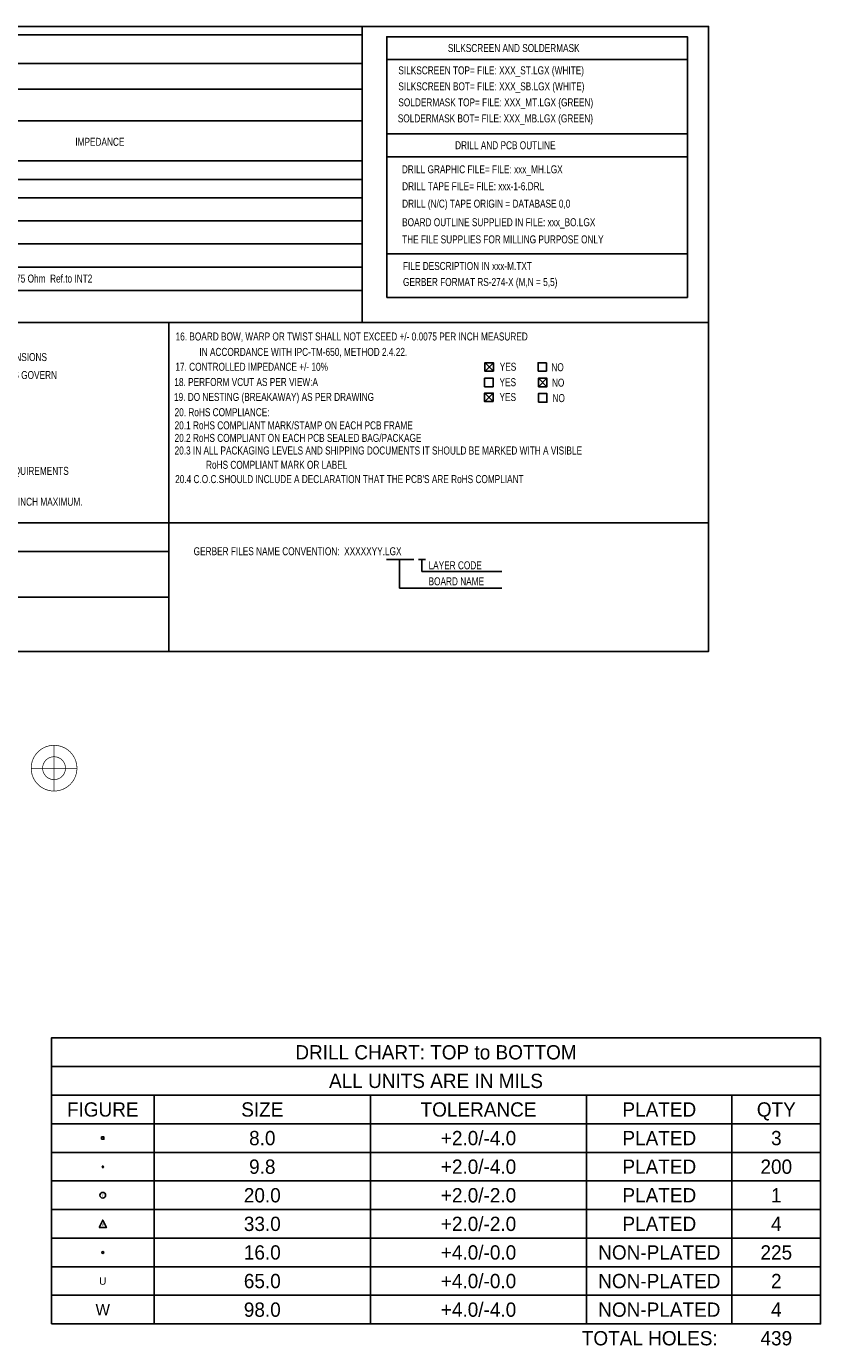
# Model space of a CAD drawing. Extents: x -28 to 282, y -30 to 277.
# Tile 10 of 10: x 106 to 282, y -16 to 277. Entities that reach past the tile are written whole.
import ezdxf
from ezdxf.enums import TextEntityAlignment as Align

# ---------------------------------------------------------------- set-up
doc = ezdxf.new("R2010")
doc.units = 0
doc.layers.add('DRILL', color=30, linetype='CONTINUOUS')

# ---------------------------------------------------------------- blocks, each defined once
blk = doc.blocks.new('FIGURE_CIRCLE')
blk.add_circle((0, 0), 0.5)
blk = doc.blocks.new('FIGURE_TRI')
blk.add_lwpolyline([(-0.5, -0.5), (0, 0.5), (0.5, -0.5)], close=True)
blk = doc.blocks.new('FIGURE_SQUARE')
blk.add_lwpolyline([(-0.5, -0.5), (-0.5, 0.5), (0.5, 0.5), (0.5, -0.5)], close=True)

msp = doc.modelspace()

# ---------------------------------------------------------------- linework, layer by layer
at = {"layer": 'DRILL'}
for points in [[(-27.9654, 137.6934), (257.1496, 137.6934), (257.1496, 276.5044), (-27.9654, 276.5044)], [(185.6486, 216.3064), (185.6486, 274.2184), (252.4506, 274.2184), (252.4506, 216.3064)], [(111.1631, -11.662834), (111.1631, 51.837166), (282.0289, 51.837166), (282.0289, -11.662834)]]:
    msp.add_lwpolyline(points, close=True, dxfattribs=at)
for points in [[(180.1876, 276.5044), (180.1876, 210.7184)], [(-27.9654, 274.5994), (180.1876, 274.5994)], [(-27.9654, 268.2494), (180.1876, 268.2494)], [(185.6486, 269.1384), (252.3236, 269.1384)], [(-26.6954, 262.5344), (180.1876, 262.5344)], [(-26.6954, 255.5494), (146.6596, 255.5494)], [(146.5326, 255.5494), (180.1876, 255.5494)], [(185.6486, 252.6284), (252.3236, 252.6284)], [(-26.6954, 246.6594), (180.1876, 246.6594)], [(185.6486, 247.5484), (252.3236, 247.5484)], [(36.8046, 242.4684), (180.1876, 242.4684)], [(36.8046, 238.4044), (180.1876, 238.4044)], [(36.8046, 233.3244), (180.1876, 233.3244)], [(36.8046, 228.2444), (180.1876, 228.2444)], [(185.6486, 225.9584), (252.3236, 225.9584)], [(36.8046, 223.0374), (180.1876, 223.0374)], [(36.8046, 217.8304), (180.1876, 217.8304)], [(-27.9654, 210.7184), (257.1496, 210.7184)], [(137.2616, 210.7184), (137.2616, 166.2684)], [(209.3595, 199.898), (209.3595, 201.803), (207.4545, 201.803), (207.4545, 199.898), (209.3595, 199.898)], [(207.4926, 201.803), (209.3722, 199.898)], [(207.4926, 199.898), (209.3722, 201.803)], [(221.1705, 201.803), (219.2655, 201.803), (219.2655, 199.898)], [(219.2655, 199.898), (221.1705, 199.898)], [(221.1705, 199.898), (221.1705, 201.803)], [(209.3087, 196.469), (209.3087, 198.374), (207.4037, 198.374), (207.4037, 196.469), (209.3087, 196.469)], [(219.3417, 196.469), (221.2467, 196.469), (221.2467, 198.374), (219.3417, 198.374), (219.3417, 196.469)], [(219.3544, 196.469), (221.234, 198.374)], [(219.3544, 198.374), (221.234, 196.469)], [(209.3087, 193.167), (209.3087, 195.072), (207.4037, 195.072), (207.4037, 193.167), (209.3087, 193.167)], [(207.4164, 195.072), (209.296, 193.167)], [(207.4164, 193.167), (209.296, 195.072)], [(219.3417, 193.04), (221.2467, 193.04), (221.2467, 194.945), (219.3417, 194.945), (219.3417, 193.04)], [(-27.9654, 166.2684), (257.1496, 166.2684)], [(137.2616, 166.2684), (137.2616, 137.6934)], [(-27.9654, 159.9184), (137.2616, 159.9184)], [(185.5978, 158.115), (191.6938, 158.115)], [(188.6458, 158.115), (188.5188, 158.115), (188.5188, 151.765), (211.2518, 151.765)], [(192.7098, 158.115), (194.2338, 158.115)], [(193.4718, 158.115), (193.4718, 155.448), (211.2518, 155.448)], [(-27.9654, 149.7584), (137.2616, 149.7584)], [(111.1631, 45.487166), (282.0289, 45.487166)], [(111.1631, 39.137166), (282.0289, 39.137166)], [(133.9977, 39.137166), (133.9977, -11.662834)], [(182.0291, 39.137166), (182.0291, -11.662834)], [(230.0605, 39.137166), (230.0605, -11.662834)], [(262.3439, 39.137166), (262.3439, -11.662834)], [(111.1631, 32.787166), (282.0289, 32.787166)], [(111.1631, 26.437166), (282.0289, 26.437166)], [(111.1631, 20.087166), (282.0289, 20.087166)], [(111.1631, 13.737166), (282.0289, 13.737166)], [(111.1631, 7.387166), (282.0289, 7.387166)], [(111.1631, 1.037166), (282.0289, 1.037166)], [(111.1631, -5.312834), (282.0289, -5.312834)]]:
    msp.add_lwpolyline(points, dxfattribs=at)
at = {"layer": 'DRILL', "const_width": 0.1524}
for points in [[(116.84, 111.76, 1), (106.68, 111.76, 1), (116.84, 111.76)], [(114.3, 111.76, 1), (109.22, 111.76, 1), (114.3, 111.76)]]:
    msp.add_lwpolyline(points, format="xyb", dxfattribs=at)
for points in [[(111.76, 116.84), (111.76, 106.68)], [(106.68, 111.76), (116.84, 111.76)]]:
    msp.add_lwpolyline(points, dxfattribs=at)

# ---------------------------------------------------------------- block references
at = {"layer": 'DRILL'}
for name, p, xscale, yscale in [('FIGURE_SQUARE', (122.5804, 29.612166), 0.508, 0.508), ('FIGURE_TRI', (122.5804, 23.262166), 0.3048, 0.3048), ('FIGURE_CIRCLE', (122.5804, 16.912166), 1.27, 1.27), ('FIGURE_TRI', (122.5804, 10.562166), 1.651, 1.651), ('FIGURE_CIRCLE', (122.5804, 4.212166), 0.4064, 0.4064)]:
    msp.add_blockref(name, p, dxfattribs=dict(at, xscale=xscale, yscale=yscale))

# ---------------------------------------------------------------- texts
at = {"layer": 'DRILL', "width": 0.771429}
for s, p in [('SILKSCREEN AND SOLDERMASK', (199.2376, 270.806334)), ('SILKSCREEN TOP= FILE: XXX_ST.LGX (WHITE)', (188.2394, 265.853334)), ('SILKSCREEN BOT= FILE: XXX_SB.LGX (WHITE)', (188.2394, 262.297334)), ('SOLDERMASK TOP= FILE: XXX_MT.LGX (GREEN)', (188.2394, 258.741334)), ('SOLDERMASK BOT= FILE: XXX_MB.LGX (GREEN)', (188.1124, 255.185334)), ('IMPEDANCE', (116.4844, 249.978334)), ('DRILL AND PCB OUTLINE', (200.8378, 249.216334)), ('DRILL GRAPHIC FILE= FILE: xxx_MH.LGX', (189.0141, 243.8654)), ('DRILL TAPE FILE= FILE: xxx-1-6.DRL', (189.0776, 240.1189)), ('DRILL (N/C) TAPE ORIGIN = DATABASE 0,0', (189.0776, 236.2454)), ('BOARD OUTLINE SUPPLIED IN FILE: xxx_BO.LGX', (189.0776, 232.1179)), ('THE FILE SUPPLIES FOR MILLING PURPOSE ONLY', (189.0776, 228.3079)), ('FILE DESCRIPTION IN xxx-M.TXT', (189.2681, 222.4024)), ('SE=10 MIL 75 Ohm  Ref.to INT2', (93.7006, 219.6084)), ('GERBER FORMAT RS-274-X (M,N = 5,5)', (189.2681, 218.8464)), ('16. BOARD BOW, WARP OR TWIST SHALL NOT EXCEED +/- 0.0075 PER INCH MEASURED', (138.7602, 206.747534)), ('IN ACCORDANCE WITH IPC-TM-650, METHOD 2.4.22.', (144.0434, 203.318534)), ('10. IN CASE OF CONFLICT BETWEEN MECHANICAL DIMENSIONS', (52.8066, 202.175534)), ('AND BOARD OUTLINE, GERBER FILE xxxxBO.LGX IS GOVERN', (58.1914, 198.187734)), ('17. CONTROLLED IMPEDANCE +/- 10%', (138.7094, 200.016534)), ('YES', (210.7565, 200.025)), ('NO', (222.2246, 199.9234)), ('18. PERFORM VCUT AS PER VIEW:A', (138.4808, 196.638334)), ('YES', (210.7057, 196.596)), ('NO', (222.3516, 196.4944)), ('19. DO NESTING (BREAKAWAY) AS PER DRAWING', (138.4046, 193.3194)), ('YES', (210.7057, 193.294)), ('NO', (222.4786, 193.0654)), ('20. RoHS COMPLIANCE:', (138.531603, 189.932734)), ('20.1 RoHS COMPLIANT MARK/STAMP ON EACH PCB FRAME', (138.531603, 187.011734)), ('20.2 RoHS COMPLIANT ON EACH PCB SEALED BAG/PACKAGE', (138.531603, 184.217734)), ('20.3 IN ALL PACKAGING LEVELS AND SHIPPING DOCUMENTS IT SHOULD BE MARKED WITH A VISIBLE', (138.531603, 181.423734)), ('RoHS COMPLIANT MARK OR LABEL', (145.516603, 178.248734)), ('14. FINISH BOARD SHALL MEET THE PERFORMANCE REQUIREMENTS', (52.7558, 176.902534)), ("20.4 C.O.C.SHOULD INCLUDE A DECLARATION THAT THE PCB'S ARE RoHS COMPLIANT", (138.658603, 175.073734)), ('15. REMOVE ALL BURRS AND BREAK SHARP EDGES .015 INCH MAXIMUM.', (52.5526, 170.044534)), ('GERBER FILES NAME CONVENTION:  XXXXXYY.LGX', (142.7734, 159.046334)), ('LAYER CODE', (194.945, 155.9306)), ('BOARD NAME', (194.945, 152.3746))]:
    msp.add_text(s, height=1.778, dxfattribs=at).set_placement(p)
at = {"layer": 'DRILL', "width": 0.992}
for s, p in [('DRILL CHART: TOP to BOTTOM', (196.596, 47.074666)), ('ALL UNITS ARE IN MILS', (196.596, 40.724666)), ('FIGURE', (122.5804, 34.374666)), ('SIZE', (158.0134, 34.374666)), ('TOLERANCE', (206.0448, 34.374666)), ('PLATED', (246.2022, 34.374666)), ('QTY', (272.1864, 34.374666)), ('8.0', (158.0134, 28.024666)), ('+2.0/-4.0', (206.0448, 28.024666)), ('PLATED', (246.2022, 28.024666)), ('3', (272.1864, 28.024666)), ('9.8', (158.0134, 21.674666)), ('+2.0/-4.0', (206.0448, 21.674666)), ('PLATED', (246.2022, 21.674666)), ('200', (272.1864, 21.674666)), ('20.0', (158.0134, 15.324666)), ('+2.0/-2.0', (206.0448, 15.324666)), ('PLATED', (246.2022, 15.324666)), ('1', (272.1864, 15.324666)), ('33.0', (158.0134, 8.974666)), ('+2.0/-2.0', (206.0448, 8.974666)), ('PLATED', (246.2022, 8.974666)), ('4', (272.1864, 8.974666)), ('+4.0/-0.0', (206.0448, 2.624666)), ('16.0', (158.0134, 2.624666)), ('NON-PLATED', (246.2022, 2.624666)), ('225', (272.1864, 2.624666)), ('65.0', (158.0134, -3.725334)), ('+4.0/-0.0', (206.0448, -3.725334)), ('NON-PLATED', (246.2022, -3.725334)), ('2', (272.1864, -3.725334)), ('98.0', (158.0134, -10.075334)), ('+4.0/-4.0', (206.0448, -10.075334)), ('NON-PLATED', (246.2022, -10.075334)), ('4', (272.1864, -10.075334)), ('439', (272.1864, -16.425334))]:
    msp.add_text(s, height=3.175, dxfattribs=at).set_placement(p, align=Align.CENTER)
at = {"layer": 'DRILL'}
for s, height, p in [('/', 0.254, (122.5804, 29.612166)), ('/', 0.635, (122.5804, 16.912166)), ('v', 0.8255, (122.5804, 10.562166)), ('U', 1.651, (122.5804, -2.137834)), ('W', 2.54, (122.5804, -8.487834))]:
    msp.add_text(s, height=height, dxfattribs=at).set_placement(p, align=Align.MIDDLE_CENTER)
at = {"layer": 'DRILL', "width": 0.992}
msp.add_text('TOTAL HOLES:', height=3.175, dxfattribs=at).set_placement((259.1689, -16.425334), align=Align.RIGHT)

doc.saveas('drawing.dxf')
